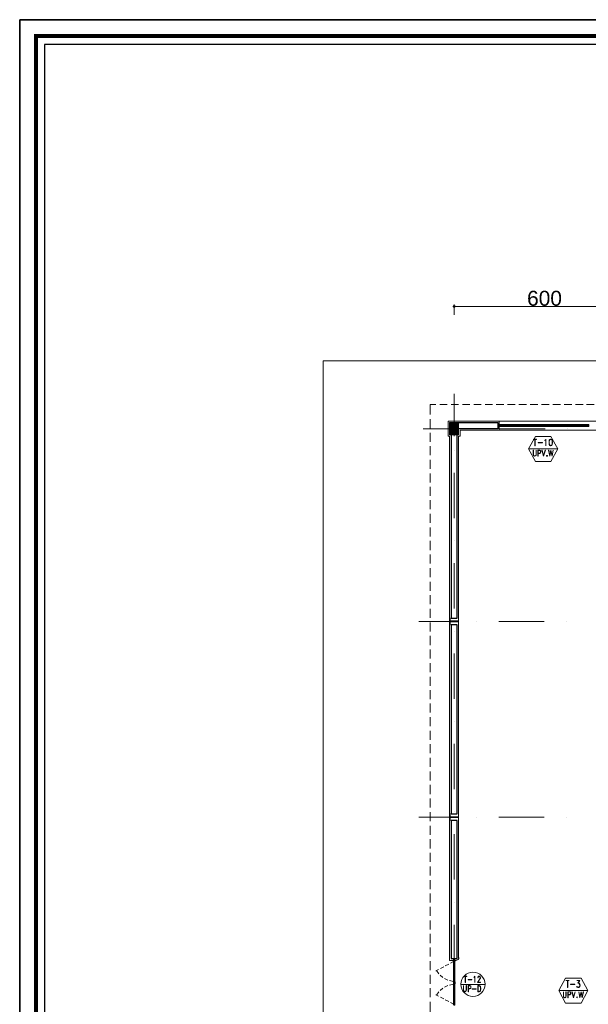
# Model space of a CAD drawing. Header units: metres. Extents: x 5.7 to 89.8, y 4 to 63.5.
# Tile 14 of 25: x 5.7 to 24.6, y 30.8 to 63.5. Entities that reach past the tile are written whole.
import ezdxf

# ---------------------------------------------------------------- set-up
doc = ezdxf.new("R2010")
doc.units = ezdxf.units.M
doc.header["$MEASUREMENT"] = 0
for name, color, linetype in [('PDF3_ax', 7, 'Continuous'), ('PDF3_column', 7, 'Continuous'), ('PDF3_dim', 7, 'Continuous'), ('PDF3_furn', 7, 'Continuous'), ('PDF3_KADR', 7, 'Continuous'), ('PDF3_khatchin', 7, 'Continuous'), ('PDF3_Layer5', 7, 'Continuous'), ('PDF3_Sym Tip Win', 7, 'Continuous'), ('PDF3_Text', 7, 'Continuous'), ('PDF3_W', 7, 'Continuous'), ('PDF3_wall', 7, 'Continuous'), ('PDF3_WIN', 7, 'Continuous')]:
    doc.layers.add(name, color=color, linetype=linetype)
doc.styles.add('PDF Arial', font='arial.ttf')

msp = doc.modelspace()

# ---------------------------------------------------------------- linework, layer by layer
at = {"layer": 'PDF3_ax', "lineweight": 9}
for points in [[(20.123, 51.052), (20.123, 49.925)], [(19.092, 49.896), (20.132, 49.896)], [(20.884, 49.896), (20.884, 49.896)], [(21.635, 49.896), (23.137, 49.896)], [(23.879, 49.896), (23.879, 49.896)], [(20.123, 49.174), (20.123, 49.174)], [(20.123, 48.432), (20.123, 46.93)], [(20.123, 46.178), (20.123, 46.178)], [(20.123, 45.427), (20.123, 43.925)], [(18.948, 43.491), (20.104, 43.491)], [(20.855, 43.491), (20.855, 43.491)], [(21.606, 43.491), (23.108, 43.491)], [(23.86, 43.491), (23.86, 43.491)], [(20.123, 43.173), (20.123, 43.173)], [(20.123, 42.432), (20.123, 40.929)], [(20.123, 40.178), (20.123, 40.178)], [(20.123, 39.427), (20.123, 37.924)], [(18.948, 37), (20.104, 37)], [(20.123, 37.173), (20.123, 37.173)], [(20.855, 37), (20.855, 37)], [(21.606, 37), (23.108, 37)], [(23.86, 37), (23.86, 37)], [(20.123, 36.432), (20.123, 34.929)], [(20.123, 34.178), (20.123, 34.178)], [(20.123, 33.427), (20.123, 31.924)], [(20.123, 31.173), (20.123, 31.173)]]:
    msp.add_lwpolyline(points, dxfattribs=at)
at = {"layer": 'PDF3_column', "lineweight": 18}
for points in [[(19.969, 50.069), (19.998, 50.098)], [(19.969, 50.031), (20.036, 50.098)], [(19.969, 49.992), (20.075, 50.098)], [(19.969, 49.963), (20.104, 50.098)], [(19.969, 49.925), (20.123, 50.069), (20.142, 50.098)], [(19.969, 49.886), (19.978, 49.896), (20.123, 50.041), (20.181, 50.098)], [(19.969, 49.858), (20.017, 49.896), (20.123, 50.002), (20.209, 50.098)], [(19.969, 49.819), (20.046, 49.896), (20.123, 49.963), (20.248, 50.098)], [(19.969, 49.78), (20.084, 49.896), (20.123, 49.935), (20.267, 50.079)], [(19.969, 49.742), (20.123, 49.896), (20.267, 50.05)], [(20.123, 50.146), (20.123, 49.646)], [(20.315, 49.896), (19.921, 49.896)], [(19.969, 49.713), (20.123, 49.858), (20.152, 49.896), (20.267, 50.012)], [(19.988, 49.694), (20.123, 49.829), (20.19, 49.896), (20.267, 49.973)], [(20.026, 49.694), (20.123, 49.79), (20.229, 49.896), (20.267, 49.944)], [(20.055, 49.694), (20.123, 49.752), (20.258, 49.896), (20.267, 49.906)], [(20.094, 49.694), (20.123, 49.723), (20.267, 49.867)], [(20.123, 49.896), (20.123, 49.896)], [(20.132, 49.694), (20.267, 49.838)], [(20.161, 49.694), (20.267, 49.8)], [(20.2, 49.694), (20.267, 49.761)], [(20.238, 49.694), (20.267, 49.732)]]:
    msp.add_lwpolyline(points, dxfattribs=at)
for points in [[(19.969, 49.694), (20.267, 49.694), (20.267, 50.098), (19.969, 50.098)], [(19.988, 43.511), (19.988, 43.607), (19.969, 43.607), (19.969, 43.385), (19.988, 43.385), (19.988, 43.482), (20.258, 43.482), (20.258, 43.385), (20.267, 43.385), (20.267, 43.607), (20.258, 43.607), (20.258, 43.511)], [(19.988, 37.009), (19.988, 37.106), (19.969, 37.106), (19.969, 36.884), (19.988, 36.884), (19.988, 36.981), (20.258, 36.981), (20.258, 36.884), (20.267, 36.884), (20.267, 37.106), (20.258, 37.106), (20.258, 37.009)]]:
    msp.add_lwpolyline(points, close=True, dxfattribs=at)
at = {"layer": 'PDF3_dim', "lineweight": 20}
for points in [[(20.123, 53.681), (20.123, 54.018)], [(26.017, 53.951), (20.219, 53.951)]]:
    msp.add_lwpolyline(points, dxfattribs=at)
at = {"layer": 'PDF3_furn', "lineweight": 9}
msp.add_lwpolyline([(58.715, 28.341), (58.715, 17.343), (15.769, 17.343), (15.769, 52.15), (66.622, 52.15), (66.622, 28.341)], close=True, dxfattribs=at)
at = {"layer": 'PDF3_KADR', "lineweight": 25}
for points in [[(5.695, 4.013), (89.785, 4.013), (89.785, 63.476), (5.695, 63.476)], [(5.695, 63.476), (89.785, 63.476), (89.785, 4.013), (5.695, 4.013)], [(6.514, 4.832), (88.841, 4.832), (88.841, 62.657), (6.514, 62.657)]]:
    msp.add_lwpolyline(points, close=True, dxfattribs=at)
at = {"layer": 'PDF3_KADR', "lineweight": 0, "const_width": 0.135}
msp.add_lwpolyline([(6.235, 62.937), (6.235, 4.552), (89.111, 4.552), (89.111, 62.937)], close=True, dxfattribs=at)
at = {"layer": 'PDF3_khatchin', "lineweight": 18}
for points in [[(19.516, 50.695), (19.323, 50.695), (19.323, 50.368)], [(19.892, 50.695), (19.641, 50.695)], [(20.267, 50.695), (20.017, 50.695)], [(20.643, 50.695), (20.392, 50.695)], [(21.018, 50.695), (20.768, 50.695)], [(21.394, 50.695), (21.144, 50.695)], [(21.77, 50.695), (21.519, 50.695)], [(22.145, 50.695), (21.895, 50.695)], [(22.521, 50.695), (22.271, 50.695)], [(22.897, 50.695), (22.646, 50.695)], [(23.272, 50.695), (23.022, 50.695)], [(23.648, 50.695), (23.397, 50.695)], [(24.023, 50.695), (23.773, 50.695)], [(24.399, 50.695), (24.149, 50.695)], [(24.765, 50.695), (24.515, 50.695)], [(19.323, 50.214), (19.323, 49.915)], [(19.323, 49.761), (19.323, 49.463)], [(19.323, 49.318), (19.323, 49.02)], [(19.323, 48.865), (19.323, 48.567)], [(19.323, 48.413), (19.323, 48.114)], [(19.323, 47.96), (19.323, 47.662)], [(19.323, 47.517), (19.323, 47.219)], [(19.323, 47.064), (19.323, 46.766)], [(19.323, 46.612), (19.323, 46.313)], [(19.323, 46.169), (19.323, 45.861)], [(19.323, 45.716), (19.323, 45.418)], [(19.323, 45.263), (19.323, 44.965)], [(19.323, 44.811), (19.323, 44.512)], [(19.323, 44.368), (19.323, 44.069)], [(19.323, 43.915), (19.323, 43.616)], [(19.323, 43.462), (19.323, 43.164)], [(19.323, 43.019), (19.323, 42.711)], [(19.323, 42.567), (19.323, 42.268)], [(19.323, 42.114), (19.323, 41.815)], [(19.323, 41.661), (19.323, 41.363)], [(19.323, 41.218), (19.323, 40.91)], [(19.323, 40.766), (19.323, 40.467)], [(19.323, 40.313), (19.323, 40.014)], [(19.323, 39.86), (19.323, 39.562)], [(19.323, 39.417), (19.323, 39.119)], [(19.323, 38.965), (19.323, 38.666)], [(19.323, 38.512), (19.323, 38.213)], [(19.323, 38.069), (19.323, 37.761)], [(19.323, 37.616), (19.323, 37.318)], [(19.323, 37.164), (19.323, 36.865)], [(19.323, 36.711), (19.323, 36.412)], [(19.323, 36.268), (19.323, 35.96)], [(19.323, 35.815), (19.323, 35.517)], [(19.323, 35.363), (19.323, 35.064)], [(19.323, 34.91), (19.323, 34.611)], [(19.323, 34.467), (19.323, 34.168)], [(19.323, 34.014), (19.323, 33.716)], [(19.323, 33.562), (19.323, 33.263)], [(19.323, 33.118), (19.323, 32.81)], [(19.323, 32.666), (19.323, 32.367)], [(19.323, 32.213), (19.323, 31.915)], [(19.94, 32.117), (19.824, 32.059)], [(20.094, 32.204), (19.998, 32.146)], [(19.323, 31.76), (19.323, 31.462)], [(19.603, 31.943), (19.506, 31.895)], [(19.612, 31.799), (19.535, 31.905)], [(19.747, 31.674), (19.651, 31.751)], [(19.776, 32.03), (19.66, 31.972)], [(19.911, 31.587), (19.795, 31.635)], [(19.911, 31.404), (19.795, 31.356)], [(20.094, 31.539), (19.969, 31.568)], [(20.094, 31.452), (19.969, 31.423)], [(19.323, 31.317), (19.323, 31.019)], [(19.603, 31.048), (19.506, 31.096)], [(19.612, 31.192), (19.535, 31.086)], [(19.747, 31.317), (19.651, 31.24)], [(19.323, 30.865), (19.323, 30.537)], [(19.776, 30.961), (19.66, 31.019)], [(19.94, 30.874), (19.824, 30.932)], [(20.094, 30.788), (19.998, 30.846)]]:
    msp.add_lwpolyline(points, dxfattribs=at)
at = {"layer": 'PDF3_Layer5', "lineweight": 13}
for points in [[(20.19, 32.242), (19.969, 32.242), (19.969, 49.646), (19.921, 49.646), (19.921, 50.146), (25.324, 50.146), (31.324, 50.146), (36.592, 50.146), (38.923, 50.146), (44.923, 50.146), (49.325, 50.146), (52.416, 50.146), (55.325, 50.146), (56.269, 50.146), (56.269, 50.098)], [(21.616, 49.848), (21.616, 50.146)], [(25.921, 49.848), (20.315, 49.848), (20.315, 49.646), (20.267, 49.646), (20.267, 32.329)]]:
    msp.add_lwpolyline(points, dxfattribs=at)
msp.add_arc((20.195, 32.334), 0.0819, 270, 360, dxfattribs=at)
at = {"layer": 'PDF3_Sym Tip Win', "lineweight": 18}
for points in [[(23.33, 48.808), (23.561, 49.222), (23.33, 49.636), (22.82, 49.636), (22.588, 49.222), (22.82, 48.808)], [(22.858, 49.54), (22.752, 49.54), (22.752, 49.549), (22.858, 49.549)], [(23.051, 49.424), (22.906, 49.424), (22.906, 49.434), (23.051, 49.434)], [(23.166, 49.328), (23.166, 49.53), (23.147, 49.511), (23.128, 49.501), (23.128, 49.511), (23.147, 49.52), (23.166, 49.549)], [(23.32, 49.549), (23.291, 49.54), (23.272, 49.511), (23.272, 49.453), (23.272, 49.424), (23.272, 49.366), (23.291, 49.337), (23.32, 49.328), (23.33, 49.328), (23.359, 49.337), (23.378, 49.366), (23.388, 49.424), (23.388, 49.453), (23.378, 49.511), (23.359, 49.54), (23.33, 49.549)], [(22.839, 49.183), (22.839, 49.039), (22.829, 49.01), (22.82, 49), (22.8, 48.991), (22.781, 48.991), (22.762, 49), (22.752, 49.01), (22.752, 49.039), (22.752, 49.183), (22.742, 49.183), (22.742, 49.039), (22.752, 49.01), (22.762, 48.991), (22.781, 48.981), (22.8, 48.981), (22.82, 48.991), (22.839, 49.01), (22.839, 49.039)], [(23.089, 48.981), (23.031, 49.183), (23.041, 49.183), (23.089, 49.01), (23.137, 49.183), (23.147, 49.183)], [(23.369, 48.981), (23.33, 49.154), (23.291, 48.981), (23.253, 49.183), (23.263, 49.183), (23.291, 49.01), (23.33, 49.183), (23.369, 49.01), (23.407, 49.183)], [(23.195, 49.01), (23.186, 49), (23.186, 48.991), (23.195, 48.981), (23.205, 48.981), (23.214, 48.991), (23.214, 49), (23.205, 49.01)], [(23.195, 49), (23.195, 48.991), (23.205, 48.991), (23.205, 49)], [(20.537, 31.703), (20.45, 31.703), (20.45, 31.712), (20.537, 31.712)], [(20.807, 31.51), (20.807, 31.693), (20.787, 31.674), (20.778, 31.664), (20.778, 31.674), (20.787, 31.683), (20.807, 31.712)], [(20.527, 31.404), (20.518, 31.404), (20.518, 31.26), (20.508, 31.231), (20.508, 31.221), (20.489, 31.212), (20.47, 31.212), (20.45, 31.221), (20.441, 31.231), (20.431, 31.26), (20.431, 31.404), (20.431, 31.26), (20.431, 31.231), (20.45, 31.212), (20.47, 31.202), (20.489, 31.202), (20.508, 31.212), (20.518, 31.231), (20.527, 31.26)], [(20.701, 31.597), (20.585, 31.597), (20.585, 31.606), (20.701, 31.606)], [(20.903, 31.202), (20.951, 31.202), (20.97, 31.212), (20.99, 31.231), (20.99, 31.25), (20.999, 31.279), (20.999, 31.327), (20.99, 31.356), (20.99, 31.375), (20.97, 31.395), (20.951, 31.404), (20.903, 31.404)], [(20.913, 31.212), (20.951, 31.212), (20.97, 31.221), (20.98, 31.231), (20.99, 31.25), (20.99, 31.279), (20.99, 31.327), (20.99, 31.356), (20.98, 31.375), (20.97, 31.385), (20.951, 31.395), (20.913, 31.395)], [(24.332, 30.826), (24.553, 31.24), (24.332, 31.655), (23.812, 31.655), (23.59, 31.24), (23.812, 30.826)], [(23.937, 31.568), (23.831, 31.568), (23.831, 31.577), (23.937, 31.577)], [(24.129, 31.443), (23.985, 31.443), (23.985, 31.452), (24.129, 31.452)], [(20.845, 31.289), (20.72, 31.289), (20.72, 31.298), (20.845, 31.298)], [(23.84, 31.202), (23.831, 31.202), (23.831, 31.057), (23.831, 31.029), (23.821, 31.019), (23.802, 31.009), (23.783, 31.009), (23.763, 31.019), (23.754, 31.029), (23.744, 31.057), (23.744, 31.202), (23.744, 31.057), (23.744, 31.029), (23.763, 31.009), (23.783, 31), (23.802, 31), (23.821, 31.009), (23.831, 31.029), (23.84, 31.057)], [(24.081, 31), (24.023, 31.202), (24.033, 31.202), (24.081, 31.029), (24.139, 31.202)], [(24.37, 31), (24.332, 31.173), (24.293, 31), (24.255, 31.202), (24.293, 31.029), (24.332, 31.202), (24.37, 31.029), (24.399, 31.202), (24.409, 31.202)], [(24.197, 31.029), (24.187, 31.019), (24.187, 31.009), (24.197, 31), (24.206, 31.009), (24.206, 31.019)]]:
    msp.add_lwpolyline(points, close=True, dxfattribs=at)
for points in [[(22.8, 49.54), (22.8, 49.328), (22.81, 49.328), (22.81, 49.54)], [(23.301, 49.54), (23.282, 49.511), (23.272, 49.453), (23.272, 49.424), (23.282, 49.366), (23.301, 49.337)], [(23.359, 49.53), (23.33, 49.54), (23.32, 49.54), (23.291, 49.53)], [(23.349, 49.337), (23.369, 49.366), (23.378, 49.424), (23.378, 49.453), (23.369, 49.511), (23.349, 49.54)], [(23.561, 49.222), (22.588, 49.222)], [(22.906, 49.077), (22.964, 49.077), (22.983, 49.087), (22.983, 49.097), (22.993, 49.116), (22.993, 49.145), (22.983, 49.164), (22.983, 49.174), (22.964, 49.183), (22.897, 49.183), (22.897, 48.981), (22.906, 48.981), (22.906, 49.174), (22.964, 49.174), (22.983, 49.164), (22.983, 49.145), (22.983, 49.116), (22.983, 49.097), (22.964, 49.087), (22.906, 49.087)], [(23.291, 49.347), (23.32, 49.337), (23.33, 49.337), (23.359, 49.347)], [(20.903, 31.52), (20.99, 31.52), (20.99, 31.51), (20.893, 31.51), (20.961, 31.606), (20.97, 31.635), (20.98, 31.655), (20.98, 31.674), (20.97, 31.693), (20.961, 31.703), (20.932, 31.703), (20.913, 31.693), (20.913, 31.674), (20.913, 31.664), (20.903, 31.664), (20.903, 31.674), (20.913, 31.693), (20.913, 31.703), (20.932, 31.712), (20.961, 31.712), (20.97, 31.703), (20.98, 31.693), (20.99, 31.674), (20.99, 31.655), (20.98, 31.635), (20.961, 31.606), (20.903, 31.51)], [(21.134, 31.443), (20.335, 31.443)], [(20.489, 31.703), (20.489, 31.51), (20.498, 31.51), (20.498, 31.703)], [(20.595, 31.298), (20.643, 31.298), (20.662, 31.308), (20.672, 31.317), (20.672, 31.337), (20.672, 31.366), (20.672, 31.385), (20.662, 31.395), (20.643, 31.404), (20.585, 31.404), (20.585, 31.202), (20.595, 31.202), (20.595, 31.395), (20.643, 31.395), (20.662, 31.385), (20.672, 31.366), (20.672, 31.337), (20.662, 31.317), (20.643, 31.308), (20.595, 31.308)], [(23.879, 31.568), (23.879, 31.346), (23.889, 31.346), (23.889, 31.568)], [(24.235, 31.491), (24.255, 31.491), (24.274, 31.481), (24.293, 31.452), (24.303, 31.423), (24.303, 31.414), (24.293, 31.375), (24.274, 31.356), (24.255, 31.346), (24.226, 31.346), (24.197, 31.356), (24.197, 31.366), (24.187, 31.385), (24.197, 31.385), (24.197, 31.366), (24.226, 31.356), (24.255, 31.356), (24.274, 31.366), (24.293, 31.404)], [(24.283, 31.568), (24.197, 31.568), (24.197, 31.577), (24.293, 31.577), (24.235, 31.481)], [(24.283, 31.577), (24.226, 31.481), (24.255, 31.481), (24.274, 31.462), (24.293, 31.433)], [(24.255, 31.481), (24.283, 31.452), (24.293, 31.423), (24.293, 31.414), (24.283, 31.375), (24.255, 31.356)], [(24.553, 31.24), (23.59, 31.24)], [(23.908, 31.096), (23.966, 31.096), (23.975, 31.106), (23.985, 31.115), (23.995, 31.134), (23.995, 31.163), (23.985, 31.183), (23.975, 31.192), (23.966, 31.202), (23.898, 31.202), (23.898, 31), (23.908, 31), (23.908, 31.192), (23.966, 31.192), (23.975, 31.183), (23.985, 31.163), (23.985, 31.134), (23.975, 31.115), (23.966, 31.106), (23.908, 31.106)], [(24.216, 31.356), (24.197, 31.375)], [(24.197, 31.019), (24.197, 31.009), (24.197, 31.019)]]:
    msp.add_lwpolyline(points, dxfattribs=at)
msp.add_circle((20.744, 31.447), 0.4, dxfattribs=at)
at = {"layer": 'PDF3_W', "lineweight": 9}
msp.add_lwpolyline([(20.171, 53.951), (20.219, 53.951)], dxfattribs=at)
at = {"layer": 'PDF3_W', "transparency": 33554559}
for points in [[(20.084, 53.989), (20.123, 53.951), (20.065, 53.951)], [(20.065, 53.951), (20.084, 53.922), (20.123, 53.951)], [(20.123, 54.009), (20.084, 53.989), (20.123, 53.951)], [(20.084, 53.922), (20.123, 53.951), (20.123, 53.903)], [(20.123, 53.951), (20.152, 53.989), (20.123, 54.009)], [(20.171, 53.951), (20.123, 53.951), (20.152, 53.989)], [(20.123, 53.951), (20.123, 53.903), (20.152, 53.922)], [(20.152, 53.922), (20.171, 53.951), (20.123, 53.951)]]:
    msp.add_solid(points, dxfattribs=at)
at = {"layer": 'PDF3_wall', "lineweight": 30}
for points in [[(21.567, 50.098), (21.567, 49.896), (20.267, 49.896), (20.267, 50.098)], [(20.017, 43.607), (20.219, 43.607), (20.219, 49.694), (20.017, 49.694)], [(20.219, 43.385), (20.017, 43.385), (20.017, 37.106), (20.219, 37.106)], [(20.219, 36.884), (20.017, 36.884), (20.017, 32.3), (20.219, 32.3)]]:
    msp.add_lwpolyline(points, close=True, dxfattribs=at)
at = {"layer": 'PDF3_WIN', "lineweight": 18}
for points in [[(21.567, 50.021), (21.567, 49.973), (21.616, 49.973), (21.616, 50.021)], [(21.616, 50.031), (21.616, 49.963), (21.645, 49.963), (21.645, 50.031)], [(21.645, 49.963), (21.645, 50.021), (21.625, 50.021), (21.625, 49.963)], [(21.702, 50.012), (21.683, 50.012), (21.683, 50.031), (21.683, 49.963), (21.645, 49.963), (21.645, 50.031), (21.683, 50.031), (21.702, 50.031)], [(21.654, 50.021), (21.673, 50.021), (21.673, 49.963), (21.654, 49.963)], [(21.693, 50.021), (21.693, 50.012), (21.683, 50.012), (21.683, 50.021)], [(22.338, 50.031), (22.338, 49.963), (22.367, 49.963), (22.367, 50.031)], [(22.376, 50.021), (22.396, 50.021), (22.396, 49.963), (22.376, 49.963)], [(23.041, 50.012), (23.041, 50.031), (23.06, 50.031), (23.06, 50.012)], [(23.06, 50.021), (23.041, 50.021), (23.041, 50.012), (23.06, 50.012)], [(23.06, 50.031), (23.06, 49.963), (23.089, 49.963), (23.089, 50.031)], [(23.089, 49.963), (23.06, 49.963), (23.06, 50.021), (23.089, 50.021), (23.118, 50.021), (23.118, 49.963), (23.089, 49.963), (23.089, 50.021)], [(23.118, 50.031), (23.118, 49.963), (23.089, 49.963), (23.089, 50.031)], [(23.118, 50.031), (23.118, 49.963), (23.147, 49.963), (23.147, 50.031)], [(23.147, 49.963), (23.147, 50.021), (23.118, 50.021), (23.118, 49.963)], [(23.195, 50.012), (23.176, 50.012), (23.176, 50.031), (23.176, 49.963), (23.147, 49.963), (23.147, 50.031), (23.176, 50.031), (23.195, 50.031)], [(23.157, 50.021), (23.176, 50.021), (23.176, 49.963), (23.157, 49.963)], [(23.195, 50.021), (23.195, 50.012), (23.186, 50.012), (23.186, 50.021)], [(23.84, 50.031), (23.84, 49.963), (23.869, 49.963), (23.869, 50.031)], [(24.544, 50.012), (24.544, 50.031), (24.563, 50.031), (24.563, 50.012)], [(24.553, 50.021), (24.544, 50.021), (24.544, 50.012), (24.553, 50.012)], [(24.563, 50.031), (24.563, 49.963), (24.592, 49.963), (24.592, 50.031)], [(24.582, 49.963), (24.582, 50.021), (24.563, 50.021), (24.563, 49.963)], [(21.693, 49.963), (21.693, 49.983), (21.683, 49.983), (21.683, 49.963)], [(21.702, 49.983), (21.702, 49.963), (21.683, 49.963), (21.683, 49.983)], [(23.06, 49.963), (23.041, 49.963), (23.041, 49.983), (23.06, 49.983)], [(23.041, 49.983), (23.041, 49.963), (23.06, 49.963), (23.06, 49.983)], [(23.08, 49.963), (23.089, 49.963), (23.099, 49.963)], [(23.195, 49.983), (23.195, 49.963), (23.176, 49.963), (23.176, 49.983)], [(23.195, 49.963), (23.195, 49.983), (23.186, 49.983), (23.186, 49.963)], [(24.553, 49.963), (24.544, 49.963), (24.544, 49.983), (24.553, 49.983)], [(24.544, 49.983), (24.544, 49.963), (24.563, 49.963), (24.563, 49.983)], [(20.094, 32.3), (20.094, 32.242), (20.142, 32.242), (20.142, 32.3)], [(20.113, 32.184), (20.094, 32.184), (20.094, 32.204), (20.113, 32.204)], [(20.094, 32.194), (20.094, 32.184), (20.113, 32.184), (20.113, 32.194)], [(20.104, 32.223), (20.104, 32.204), (20.142, 32.204), (20.142, 32.223), (20.142, 32.242), (20.104, 32.242), (20.104, 32.223), (20.142, 32.223)], [(20.132, 32.184), (20.142, 32.184), (20.142, 32.204), (20.132, 32.204)], [(20.142, 32.194), (20.142, 32.184), (20.132, 32.184), (20.132, 32.194)], [(20.152, 32.213), (20.142, 32.213), (20.142, 32.242), (20.152, 32.242)], [(20.094, 31.558), (20.113, 31.558), (20.113, 31.539), (20.094, 31.539)], [(20.132, 31.558), (20.132, 31.539), (20.142, 31.539), (20.094, 31.539), (20.094, 31.52), (20.142, 31.52), (20.142, 31.539), (20.142, 31.558)], [(20.113, 31.558), (20.094, 31.558), (20.094, 31.539), (20.113, 31.539)], [(20.142, 31.491), (20.094, 31.491), (20.094, 31.52), (20.142, 31.52)], [(20.142, 31.491), (20.094, 31.491), (20.094, 31.472), (20.142, 31.472)], [(20.132, 31.433), (20.132, 31.452), (20.142, 31.452), (20.094, 31.452), (20.094, 31.472), (20.142, 31.472), (20.142, 31.452), (20.142, 31.433)], [(20.094, 31.433), (20.113, 31.433), (20.113, 31.452), (20.094, 31.452)], [(20.113, 31.433), (20.094, 31.433), (20.094, 31.452), (20.113, 31.452)], [(20.104, 31.52), (20.104, 31.5), (20.142, 31.5), (20.142, 31.52), (20.142, 31.539), (20.104, 31.539), (20.104, 31.52), (20.142, 31.52)], [(20.104, 31.472), (20.104, 31.491), (20.142, 31.491), (20.142, 31.472), (20.142, 31.452), (20.104, 31.452), (20.104, 31.472), (20.142, 31.472)], [(20.142, 31.558), (20.132, 31.558), (20.132, 31.539), (20.142, 31.539)], [(20.142, 31.433), (20.132, 31.433), (20.132, 31.452), (20.142, 31.452)], [(20.152, 31.529), (20.142, 31.529), (20.142, 31.491), (20.152, 31.491)], [(20.152, 31.462), (20.142, 31.462), (20.142, 31.491), (20.152, 31.491)], [(20.094, 30.788), (20.094, 30.807), (20.113, 30.807), (20.113, 30.788)], [(20.113, 30.807), (20.094, 30.807), (20.094, 30.788), (20.113, 30.788)], [(20.104, 30.768), (20.104, 30.788), (20.142, 30.788), (20.142, 30.768), (20.142, 30.749), (20.104, 30.749), (20.104, 30.768), (20.142, 30.768)], [(20.142, 30.788), (20.142, 30.807), (20.132, 30.807), (20.132, 30.788)], [(20.132, 30.807), (20.142, 30.807), (20.142, 30.788), (20.132, 30.788)]]:
    msp.add_lwpolyline(points, close=True, dxfattribs=at)
for points in [[(21.664, 50.031), (21.635, 50.031), (21.664, 50.031)], [(23.041, 50.031), (21.702, 50.031)], [(23.041, 50.012), (22.396, 50.012), (22.396, 50.031), (22.367, 50.031), (22.367, 49.963), (22.367, 50.021), (22.338, 50.021), (22.338, 49.963), (22.367, 49.963), (22.396, 49.963), (22.396, 50.031)], [(22.376, 50.031), (22.357, 50.031), (22.376, 50.031)], [(23.08, 50.031), (23.099, 50.031), (23.08, 50.031)], [(23.157, 50.031), (23.137, 50.031), (23.157, 50.031)], [(24.544, 50.031), (23.195, 50.031)], [(24.544, 50.012), (23.898, 50.012), (23.898, 50.031), (23.869, 50.031), (23.869, 49.963), (23.84, 49.963), (23.84, 50.021), (23.869, 50.021), (23.898, 50.021), (23.898, 49.963), (23.869, 49.963), (23.869, 50.021), (23.869, 49.963), (23.898, 49.963), (23.898, 50.031)], [(23.879, 50.031), (23.86, 50.031), (23.879, 50.031)], [(21.664, 49.963), (21.635, 49.963), (21.664, 49.963)], [(22.338, 50.012), (21.702, 50.012)], [(22.338, 49.983), (21.702, 49.983)], [(23.041, 49.963), (21.702, 49.963)], [(22.376, 49.963), (22.357, 49.963), (22.376, 49.963)], [(23.041, 49.983), (22.396, 49.983), (22.396, 49.963)], [(23.157, 49.963), (23.137, 49.963), (23.157, 49.963)], [(23.84, 50.012), (23.195, 50.012)], [(23.84, 49.983), (23.195, 49.983)], [(24.544, 49.963), (23.195, 49.963)], [(23.879, 49.963), (23.86, 49.963), (23.879, 49.963)], [(24.544, 49.983), (23.898, 49.983), (23.898, 49.963)], [(20.094, 32.242), (20.094, 32.213)], [(20.104, 32.223), (20.142, 32.223), (20.142, 32.242), (20.094, 32.242), (20.094, 32.223)], [(20.094, 32.204), (20.094, 32.223), (20.142, 32.223), (20.142, 32.204), (20.104, 32.204)], [(20.094, 32.204), (20.094, 32.204)], [(20.094, 32.184), (20.094, 31.558)], [(20.104, 32.232), (20.104, 32.223), (20.104, 32.213)], [(20.113, 32.184), (20.113, 31.558)], [(20.123, 31.539), (20.123, 32.204), (20.123, 31.539), (20.123, 32.204)], [(20.132, 32.184), (20.132, 31.558)], [(20.142, 32.184), (20.142, 31.558)], [(20.094, 31.529), (20.094, 31.491), (20.094, 31.529)], [(20.094, 31.462), (20.094, 31.491), (20.094, 31.462)], [(20.094, 30.807), (20.094, 31.433)], [(20.113, 30.807), (20.113, 31.433)], [(20.123, 31.452), (20.123, 30.788), (20.123, 31.452), (20.123, 30.788)], [(20.132, 30.807), (20.132, 31.433)], [(20.142, 30.807), (20.142, 31.433)], [(20.094, 30.788), (20.094, 30.768), (20.142, 30.768), (20.142, 30.788), (20.104, 30.788)], [(20.094, 30.788), (20.094, 30.788)]]:
    msp.add_lwpolyline(points, dxfattribs=at)

# ---------------------------------------------------------------- texts
at = {"layer": 'PDF3_Text', "insert": (22.54, 53.971), "char_height": 0.4964, "attachment_point": 7, "style": 'PDF Arial'}
msp.add_mtext('600', dxfattribs=at)

doc.saveas('drawing.dxf')
